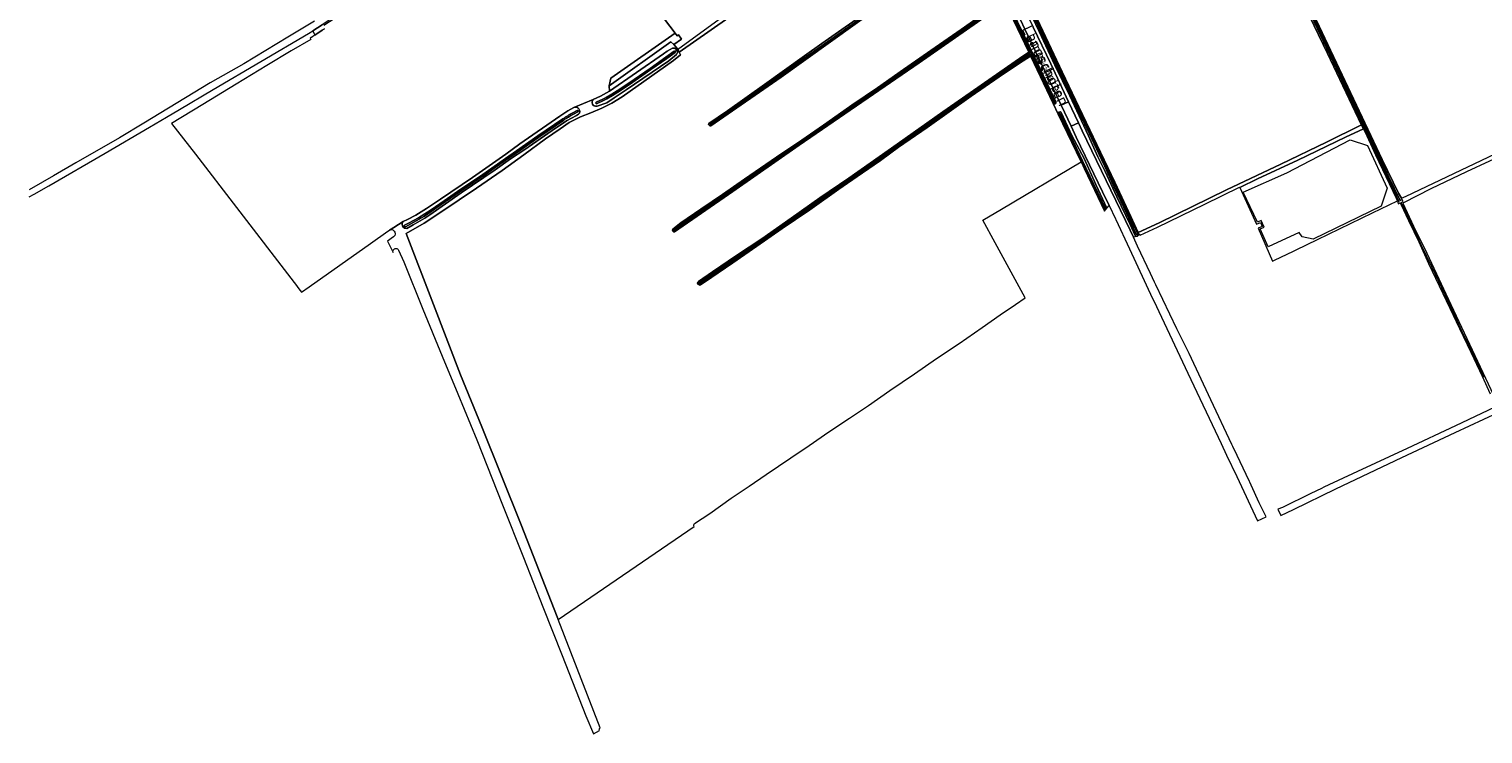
# Model space of a CAD drawing. Header units: metres. Extents: x 200031 to 204075, y 460125 to 464703.
# Tile 2 of 178: x 200040 to 200793, y 461778 to 462143. Entities that reach past the tile are written whole.
import ezdxf
from ezdxf.enums import TextEntityAlignment as Align

# ---------------------------------------------------------------- set-up
doc = ezdxf.new("R2010")
doc.units = ezdxf.units.M
doc.header["$LTSCALE"] = 2
for name, color, linetype, lineweight in [('B-WE-GR-GRAS-GV', 253, 'Continuous', 13), ('B-WE-KW-KUNSTWERK_DUIKER-G', 253, 'Continuous', 18), ('B-WE-OG-TERREIN_CULTUURSCHEIDING-GV', 253, 'Continuous', 18), ('B-WE-OG-TERREIN_ERF-GV', 253, 'Continuous', 18), ('B-WE-OG-TOPOGRAFIE-T18', 250, 'Continuous', 18), ('B-WE-OG-TOPOGRAFIE-T25_2000', 250, 'Continuous', 18), ('B-WE-OG-TOPOGRAFIE-T25_2500', 250, 'Continuous', 18), ('B-WE-OG-WATER-GV', 253, 'Continuous', 18), ('B-WE-OG-WATER_GREPPEL-GV', 253, 'Continuous', 18), ('B-WE-OG-WATER_SLOOT-GV', 253, 'Continuous', 18), ('B-WE-VH-VERHARDING_ASFALT-GV', 253, 'Continuous', 18), ('B-WE-VH-VERHARDING_HALFVERHARDING-GV', 253, 'Continuous', 18)]:
    doc.layers.add(name, color=color, linetype=linetype, lineweight=lineweight)
doc.styles.add('NLCS-ISO-M1000-T18', font='NLCS-ISO.ttf', dxfattribs={"height": 1.8})
doc.styles.add('NLCS-ISO-M2000-T25', font='NLCS-ISO.ttf', dxfattribs={"height": 5})
doc.styles.add('NLCS-ISO-M2500-T25', font='NLCS-ISO.ttf', dxfattribs={"height": 6.25})

msp = doc.modelspace()

# ---------------------------------------------------------------- linework, layer by layer
at = {"layer": 'B-WE-GR-GRAS-GV', "flags": 128}
for points in [[(200771.795, 462249.317), (200763.649, 462246.314), (200757.589, 462244.509), (200735.356, 462237.885), (200721.769, 462233.25), (200709.637, 462228.05), (200676.968, 462211.837), (200676.298, 462211.505), (200678.02, 462207.909), (200686.07, 462191.027), (200695.96, 462170.072), (200708.278, 462144.23), (200740.957, 462075.225), (200749.449, 462057.697), (200751.004, 462055.092), (200753.274, 462056.177), (200799.419, 462078.2)], [(200596.783, 462075.103), (200602.369, 462063.506), (200610.648, 462045.72), (200614.4, 462037.39), (200625.267, 462042.373), (200660.291, 462059.423), (200688.459, 462072.852), (200712.146, 462084.118), (200729.906, 462092.97), (200730.169, 462092.968), (200712.643, 462130.161), (200698.762, 462158.997), (200693.67, 462169.394), (200683.427, 462191.584), (200674.234, 462210.579), (200673.639, 462210.289), (200623.585, 462185.91), (200564.957, 462157.062), (200561.567, 462155.406), (200560.956, 462156.095)], [(200386.541, 462012.003), (200393.804, 462016.966), (200406.246, 462025.445), (200419.327, 462034.142), (200434.557, 462044.85), (200449.498, 462055.309), (200464.444, 462065.544), (200480.163, 462076.565), (200489.551, 462083.203), (200513.188, 462099.838), (200533.016, 462113.703), (200554.755, 462128.747), (200557.712, 462130.763), (200557.545, 462131.112), (200548.064, 462150.954), (200545.264, 462156.328), (200540.339, 462166.78), (200530.041, 462188.346)], [(200529.212, 462188.54), (200526.282, 462186.816), (200511.143, 462175.882), (200480.583, 462154.451), (200429.387, 462117.806), (200392.921, 462092.698)], [(200435.555, 462172.111), (200376.646, 462130.768), (200377.291, 462129.38), (200373.582, 462126.555), (200347.11, 462107.664), (200341.669, 462104.426), (200336.494, 462101.743), (200330.732, 462099.393), (200325.366, 462097.269), (200319.632, 462094.328), (200314.847, 462091.051), (200307.323, 462085.958), (200295.999, 462077.614), (200284.907, 462069.464), (200271.543, 462060.38), (200253.559, 462048.216), (200244.486, 462042.282), (200235.122, 462036.842), (200249.246, 462000), (200263.192, 461963.627), (200274.23, 461936.726), (200294.659, 461885.822), (200313.3, 461838.182), (200313.798, 461836.896), (200384.412, 461884.98)], [(200391.934, 462093.844), (200401.543, 462100.447), (200420.76, 462114.044), (200441.485, 462128.937), (200450.582, 462135.33), (200505.045, 462173.704)], [(200177.657, 462010.616), (200179.503, 462008.219), (200180.864, 462006.452), (200184.851, 462009.181), (200216.504, 462031.641), (200225.548, 462038.1), (200226.472, 462038.651), (200228.717, 462039.934), (200233.563, 462042.992), (200235.771, 462044.123), (200240.022, 462046.387), (200245.563, 462049.756), (200252.902, 462054.659), (200269.541, 462065.915), (200286.667, 462077.907), (200293.989, 462083.359), (200314.636, 462097.617), (200318.925, 462100.405), (200321.996, 462102.177), (200332.077, 462106.282), (200335.724, 462108.083), (200340.47, 462110.573), (200340.231, 462113.415), (200341.19, 462117.365), (200374.519, 462140.633), (200361.107, 462158.212)], [(200538.453, 462151.447), (200536.807, 462150.35), (200500.956, 462125.215), (200438.779, 462082.617), (200404.383, 462058.672), (200374.221, 462037.77)], [(200410.368, 462064.942), (200427.004, 462076.342), (200440.086, 462085.189), (200451.314, 462093.066), (200466.138, 462103.282), (200479.439, 462112.41), (200492.811, 462121.823), (200509.257, 462133.282), (200522.76, 462142.51), (200537.439, 462152.843)], [(200562.115, 462148.065), (200569.341, 462132.777), (200575.003, 462120.665), (200583.628, 462102.521), (200596.783, 462075.103)], [(200192.79, 462142.952), (200191.559, 462142.16), (200187.662, 462139.542), (200186.785, 462138.953), (200186.023, 462138.491), (200185.818, 462138.366), (200185.253, 462138.022), (200185.608, 462137.386), (200175.489, 462131.447), (200162.934, 462123.985), (200146.983, 462114.289), (200129.724, 462103.746), (200113.396, 462093.926), (200125.81, 462077.927), (200147.109, 462050.278), (200177.076, 462011.37), (200177.657, 462010.616)], [(200335.566, 461780.661), (200313.798, 461836.896), (200313.3, 461838.182), (200294.659, 461885.822), (200274.23, 461936.726), (200263.192, 461963.627), (200249.246, 462000), (200235.122, 462036.842), (200244.486, 462042.282), (200253.559, 462048.216), (200271.543, 462060.38), (200284.907, 462069.464), (200295.999, 462077.614), (200307.323, 462085.958), (200314.847, 462091.051), (200319.632, 462094.328), (200325.366, 462097.269), (200330.732, 462099.393), (200336.494, 462101.743), (200341.669, 462104.426), (200347.11, 462107.664), (200373.582, 462126.555), (200377.291, 462129.38), (200376.646, 462130.768), (200376.28, 462131.555), (200375.015, 462133.403), (200373.877, 462134.856), (200372.214, 462136.15), (200340.231, 462113.415), (200340.47, 462110.573), (200368.39, 462129.977), (200370.371, 462131.405), (200371.953, 462132.279), (200373.14, 462132.893), (200374.124, 462132.852), (200374.973, 462132.353), (200375.591, 462131.561), (200375.781, 462130.706), (200375.247, 462129.627), (200371.184, 462126.345), (200349.174, 462111.324), (200342.904, 462107.14), (200339.044, 462104.611), (200334.075, 462102.878), (200333.826, 462102.779)], [(200384.589, 461886.534), (200392.54, 461891.797), (200403.515, 461899.622), (200412.848, 461905.945), (200421.731, 461911.939), (200434.392, 461920.602), (200444.024, 461927.059), (200454.123, 461934.015), (200464.903, 461941.183), (200474.683, 461947.802), (200485.734, 461955.429), (200498.488, 461964.135), (200510.01, 461972.013), (200521.691, 461979.819), (200533.659, 461988.107), (200543.021, 461994.692), (200550.866, 462000), (200555.972, 462003.454), (200540.327, 462032.073), (200533.966, 462043.709), (200543.665, 462049.466), (200584.87, 462073.923), (200573.034, 462098.693), (200570.357, 462104.297), (200558.769, 462128.548), (200558.639, 462128.821), (200554.804, 462126.313), (200542.46, 462117.972), (200527.859, 462108.05), (200505.102, 462091.818), (200490.198, 462081.618), (200480.923, 462074.681)], [(200332.077, 462106.282), (200321.996, 462102.177)], [(200324.479, 462098.644), (200323.271, 462098.041), (200318.162, 462095.292), (200310.803, 462090.164), (200300.605, 462083.124), (200296.592, 462080.292), (200289.123, 462075.478), (200281.205, 462069.924), (200263.529, 462057.847), (200247.378, 462046.561), (200244.753, 462044.73), (200238.72, 462041.369), (200235.438, 462039.433), (200234.29, 462039.573), (200233.377, 462040.335), (200232.96, 462041.454), (200232.965, 462042.111), (200233.563, 462042.992), (200228.717, 462039.934), (200226.472, 462038.651), (200227.163, 462038.842), (200227.72, 462038.838), (200228.244, 462038.669), (200228.831, 462038.107), (200229.155, 462037.579), (200229.412, 462036.986), (200229.441, 462036.428), (200229.272, 462035.806), (200228.478, 462035.057)], [(200480.923, 462074.681), (200468.897, 462066.457), (200459.27, 462059.765), (200444.237, 462049.146), (200429.949, 462039.359), (200416.827, 462030.274), (200404.337, 462021.729), (200389.668, 462011.586), (200387.667, 462010.279)], [(200800.659, 462076.225), (200798.504, 462075.163), (200796.468, 462074.311), (200784.627, 462068.735), (200766.149, 462059.978), (200752, 462052.767), (200751.611, 462052.569), (200757.104, 462040.605), (200764.048, 462026.654), (200772.623, 462008.089), (200776.454, 462000), (200798.66, 461953.12), (200799.18, 461952.023)], [(200373.356, 462039.097), (200377.489, 462042.309), (200387.808, 462049.456), (200399.033, 462057.027), (200410.368, 462064.942)], [(200228.478, 462035.057), (200225.375, 462032.916), (200228.377, 462026.963)], [(200231.144, 462028.167), (200233.873, 462022.217), (200243.724, 461997.581), (200253.707, 461973.271), (200261.782, 461953.753), (200271.629, 461929.896), (200284.986, 461896.212), (200295.84, 461868.935), (200305.851, 461843.398), (200315.88, 461818.179), (200328.166, 461786.847), (200332.09, 461777.526), (200335.271, 461779.304)]]:
    msp.add_lwpolyline(points, dxfattribs=at)
for points in [[(200340.231, 462113.415), (200372.214, 462136.15), (200373.877, 462134.856), (200377.731, 462137.585), (200376.158, 462139.806), (200375.573, 462139.251), (200374.519, 462140.633), (200341.19, 462117.365)], [(200667.102, 462060.722), (200675.768, 462041.689), (200677.881, 462042.6), (200678.786, 462040.5), (200676.704, 462039.602), (200684.087, 462022.475), (200689.373, 462025.022), (200690.672, 462025.648), (200707.479, 462033.744), (200735.847, 462047.532), (200748.893, 462053.73), (200748.305, 462054.958), (200737.561, 462077.385), (200732.357, 462089.206), (200731.283, 462091.052), (200721.947, 462086.765), (200697.237, 462074.818), (200676.254, 462065.204)], [(200705.242, 462033.902), (200699.464, 462035.149), (200697.827, 462037.396), (200681.781, 462029.911), (200677.743, 462039.219), (200679.707, 462040.072), (200678.217, 462043.506), (200676.253, 462042.654), (200668.862, 462058.301), (200691.425, 462068.34), (200724.388, 462085.365), (200733.264, 462082.39), (200743.557, 462060.388), (200740.4, 462051.093)]]:
    msp.add_lwpolyline(points, close=True, dxfattribs=at)
at = {"layer": 'B-WE-GR-GRAS-GV'}
for points in [[(200321.996, 462102.177, -0.7878625), (200324.479, 462098.644)], [(200333.826, 462102.779, -0.7727012), (200332.077, 462106.282)], [(200392.921, 462092.698, -0.6635799), (200391.934, 462093.844)], [(200374.221, 462037.77, -0.8840813), (200373.356, 462039.097)], [(200228.377, 462026.963, -0.2241212), (200228.409, 462028.248)], [(200228.409, 462028.248, -0.6373316), (200231.144, 462028.167)], [(200387.667, 462010.279, -0.9339961), (200386.541, 462012.003)], [(200384.412, 461884.98, -0.4241351), (200384.589, 461886.534)], [(200335.271, 461779.304, -0.3195264), (200335.566, 461780.661)]]:
    msp.add_lwpolyline(points, format="xyb", dxfattribs=at)
at = {"layer": 'B-WE-KW-KUNSTWERK_DUIKER-G', "flags": 128}
msp.add_lwpolyline([(200374.42, 462131.29), (200404.242, 462152.857), (200434.064, 462174.424)], dxfattribs=at)
at = {"layer": 'B-WE-OG-TERREIN_CULTUURSCHEIDING-GV', "flags": 128}
for points in [[(200192.435, 462144.832), (200198.325, 462148.651), (200219.931, 462162.169), (200232.406, 462170.241), (200248.106, 462180.474), (200262.103, 462189.441), (200260.994, 462191.073), (200191.472, 462144.902), (200186.699, 462141.954), (200187.662, 462139.542), (200191.559, 462142.16), (200192.79, 462142.952)], [(200560.414, 462156.707), (200558.854, 462158.468), (200557.882, 462157.352), (200556.652, 462155.393), (200556.208, 462153.165), (200556.584, 462150.93), (200560.071, 462143.715), (200569.209, 462124.737), (200578.432, 462105.107), (200583.535, 462094.246), (200585.507, 462090.048), (200610.27, 462038.521), (200611.969, 462034.919), (200613.282, 462035.537)], [(200574.478, 462099.589), (200580.142, 462087.617), (200586.539, 462075.688), (200592.456, 462062.179), (200598.242, 462050.006), (200599.362, 462051.344), (200596.02, 462058.392), (200589.272, 462072.394), (200582.363, 462086.758), (200579.686, 462092.428), (200574.558, 462103.278), (200566.804, 462119.538), (200555.731, 462142.732), (200551.281, 462152.373), (200549.497, 462151.602), (200556.767, 462136.595), (200567.336, 462114.579), (200571.847, 462105.06)], [(200612.852, 462035.883), (200610.241, 462041.475), (200603.399, 462055.87), (200597.345, 462068.913), (200593.577, 462076.571), (200588.724, 462087.505), (200579.066, 462108.127), (200571.302, 462124.139), (200563.228, 462141.46), (200559.67, 462148.812)], [(200570.357, 462104.297), (200573.034, 462098.693)]]:
    msp.add_lwpolyline(points, dxfattribs=at)
at = {"layer": 'B-WE-OG-TERREIN_CULTUURSCHEIDING-GV'}
for points in [[(200571.847, 462105.06, -0.7587714), (200570.357, 462104.297)], [(200573.034, 462098.693, -0.760983), (200574.478, 462099.589)], [(200613.282, 462035.537, -0.1318531), (200612.852, 462035.883)]]:
    msp.add_lwpolyline(points, format="xyb", dxfattribs=at)
at = {"layer": 'B-WE-OG-TERREIN_ERF-GV', "flags": 128}
msp.add_lwpolyline([(200361.107, 462158.212), (200374.519, 462140.633), (200375.573, 462139.251), (200376.158, 462139.806), (200377.731, 462137.585), (200373.877, 462134.856), (200375.015, 462133.403), (200376.28, 462131.555), (200376.646, 462130.768), (200435.555, 462172.111)], dxfattribs=at)
at = {"layer": 'B-WE-OG-WATER-GV', "flags": 128}
for points in [[(200571.099, 462105.062), (200548.971, 462151.374), (200548.376, 462151.098), (200553.81, 462139.857), (200558.243, 462130.648)], [(200373.955, 462131.253), (200369.654, 462128.189), (200361.509, 462122.397), (200350.438, 462114.698), (200344.388, 462110.758), (200341.676, 462109.065), (200338.691, 462107.282), (200337.088, 462106.424), (200333.484, 462104.841)], [(200333.801, 462104.118), (200337.434, 462105.713), (200339.08, 462106.595), (200342.087, 462108.391), (200344.812, 462110.092), (200350.879, 462114.043), (200361.963, 462121.751), (200370.112, 462127.545), (200374.413, 462130.61)], [(200558.12, 462130.129), (200558.041, 462130.073), (200558.259, 462129.616), (200558.326, 462129.662)], [(200558.805, 462129.48), (200563.921, 462118.85), (200570.609, 462104.84)], [(200573.562, 462098.625), (200575.911, 462093.71), (200584.675, 462075.494), (200589.781, 462064.476), (200594.552, 462054.518), (200597.221, 462048.787), (200597.673, 462049.326), (200587.42, 462070.904), (200574.031, 462098.926)]]:
    msp.add_lwpolyline(points, dxfattribs=at)
at = {"layer": 'B-WE-OG-WATER-GV'}
for points in [[(200374.413, 462130.61, 0.878073), (200373.955, 462131.253)], [(200558.243, 462130.648, -0.2313782), (200558.12, 462130.129)], [(200558.326, 462129.662, -0.2428129), (200558.805, 462129.48)], [(200333.484, 462104.841, 0.7399229), (200333.801, 462104.118)], [(200570.609, 462104.84, 0.7957478), (200571.099, 462105.062)], [(200574.031, 462098.926, 0.8236616), (200573.562, 462098.625)]]:
    msp.add_lwpolyline(points, format="xyb", dxfattribs=at)
at = {"layer": 'B-WE-OG-WATER_GREPPEL-GV', "flags": 128}
for points in [[(200667.102, 462060.722), (200676.254, 462065.204), (200697.237, 462074.818), (200721.947, 462086.765), (200731.283, 462091.052), (200730.169, 462092.968), (200729.906, 462092.97), (200712.146, 462084.118), (200688.459, 462072.852), (200660.291, 462059.423), (200625.267, 462042.373), (200614.4, 462037.39), (200614.769, 462036.57)], [(200614.731, 462036.221), (200615.259, 462036.464), (200615.5, 462035.941), (200624.528, 462040.212), (200649.041, 462052.095), (200667.03, 462060.879), (200667.102, 462060.722)]]:
    msp.add_lwpolyline(points, dxfattribs=at)
at = {"layer": 'B-WE-OG-WATER_GREPPEL-GV'}
msp.add_lwpolyline([(200614.769, 462036.57, -0.0820873), (200614.731, 462036.221)], format="xyb", dxfattribs=at)
at = {"layer": 'B-WE-OG-WATER_SLOOT-GV', "flags": 128}
msp.add_lwpolyline([(200751.265, 462054.483), (200751.004, 462055.092), (200749.449, 462057.697), (200740.957, 462075.225), (200708.278, 462144.23), (200695.96, 462170.072), (200686.07, 462191.027), (200678.02, 462207.909), (200676.298, 462211.505), (200675.82, 462211.29), (200676.359, 462209.9), (200682.563, 462196.822), (200691.734, 462177.573), (200703.779, 462152.338), (200710.686, 462137.715), (200724.192, 462108.906), (200733.086, 462090.081), (200740.159, 462075.151), (200744.287, 462066.329), (200750.224, 462054.01)], close=True, dxfattribs=at)
for points in [[(200527.683, 462188.705), (200528.947, 462189.554), (200528.68, 462190.577), (200506.592, 462174.794), (200505.045, 462173.704), (200450.582, 462135.33), (200441.485, 462128.937), (200420.76, 462114.044), (200401.543, 462100.447), (200391.934, 462093.844)], [(200529.116, 462188.907), (200528.947, 462189.554), (200527.683, 462188.705), (200516.024, 462180.546), (200499.734, 462168.963), (200481.42, 462155.825), (200464.495, 462143.951), (200448.81, 462132.901), (200434.593, 462122.96), (200416.771, 462110.439), (200398.683, 462097.873), (200392.681, 462093.718)], [(200392.681, 462093.718), (200398.683, 462097.873), (200416.771, 462110.439), (200434.593, 462122.96), (200448.81, 462132.901), (200464.495, 462143.951), (200481.42, 462155.825), (200499.734, 462168.963), (200516.024, 462180.546), (200527.683, 462188.705)], [(200392.921, 462092.698), (200429.387, 462117.806), (200480.583, 462154.451), (200511.143, 462175.882), (200526.282, 462186.816), (200529.212, 462188.54), (200529.116, 462188.907), (200528.046, 462188.252), (200516.341, 462180.097), (200500.054, 462168.515), (200481.739, 462155.376), (200464.812, 462143.501), (200449.126, 462132.451), (200434.909, 462122.51), (200417.086, 462109.988), (200398.997, 462097.421), (200392.994, 462093.266)], [(200392.994, 462093.266), (200398.997, 462097.421), (200417.086, 462109.988), (200434.909, 462122.51), (200449.126, 462132.451), (200464.812, 462143.501), (200481.739, 462155.376), (200500.054, 462168.515), (200516.341, 462180.097), (200528.046, 462188.252), (200529.116, 462188.907)], [(200698.762, 462158.997), (200712.643, 462130.161), (200730.169, 462092.968), (200731.283, 462091.052), (200732.357, 462089.206), (200737.561, 462077.385), (200748.305, 462054.958), (200748.893, 462053.73), (200749.048, 462053.144), (200749.514, 462053.373), (200746.161, 462060.869), (200739.579, 462074.942), (200733.166, 462088.497), (200727.147, 462101.26), (200718.61, 462119.242), (200710.77, 462135.957), (200703.956, 462150.088)], [(200537.439, 462152.843), (200522.76, 462142.51), (200509.257, 462133.282), (200492.811, 462121.823), (200479.439, 462112.41), (200466.138, 462103.282), (200451.314, 462093.066), (200440.086, 462085.189), (200427.004, 462076.342), (200410.368, 462064.942), (200399.033, 462057.027), (200387.808, 462049.456), (200377.489, 462042.309), (200373.356, 462039.097)], [(200373.691, 462038.885), (200377.831, 462041.912), (200386.864, 462048.119), (200395.253, 462053.907), (200404.884, 462060.531), (200415.982, 462068.066), (200427.116, 462075.676), (200434.137, 462080.421), (200445.802, 462088.547), (200454.66, 462094.608), (200462.044, 462099.777), (200472.491, 462106.996), (200484.012, 462114.951), (200496.135, 462123.382), (200507.786, 462131.342), (200518.913, 462139.152), (200529.085, 462146.388), (200537.388, 462152.238)], [(200537.388, 462152.238), (200529.085, 462146.388), (200518.913, 462139.152), (200507.786, 462131.342), (200496.135, 462123.382), (200484.012, 462114.951), (200472.491, 462106.996), (200462.044, 462099.777), (200454.66, 462094.608), (200445.802, 462088.547), (200434.137, 462080.421), (200427.116, 462075.676), (200415.982, 462068.066), (200404.884, 462060.531), (200395.253, 462053.907), (200386.864, 462048.119), (200377.831, 462041.912), (200373.691, 462038.885)], [(200373.991, 462038.318), (200375.838, 462039.622), (200381.024, 462043.362), (200387.008, 462047.454), (200394.542, 462052.64), (200401.842, 462057.61), (200411.121, 462063.998), (200419.865, 462069.955), (200427.758, 462075.489), (200434.428, 462079.997), (200446.094, 462088.123), (200454.953, 462094.184), (200462.338, 462099.355), (200472.783, 462106.572), (200484.305, 462114.528), (200496.428, 462122.958), (200508.079, 462130.919), (200519.21, 462138.732), (200529.382, 462145.968), (200537.684, 462151.818)], [(200374.221, 462037.77), (200404.383, 462058.672), (200438.779, 462082.617), (200500.956, 462125.215), (200536.807, 462150.35), (200538.453, 462151.447)], [(200537.684, 462151.818), (200529.382, 462145.968), (200519.21, 462138.732), (200508.079, 462130.919), (200496.428, 462122.958), (200484.305, 462114.528), (200472.783, 462106.572), (200462.338, 462099.355), (200454.953, 462094.184), (200446.094, 462088.123), (200434.428, 462079.997), (200427.758, 462075.489)], [(200558.243, 462130.648), (200553.81, 462139.857), (200548.376, 462151.098), (200548.064, 462150.954), (200557.545, 462131.112), (200557.712, 462130.763), (200558.041, 462130.073)], [(200571.847, 462105.06), (200567.336, 462114.579), (200556.767, 462136.595), (200549.497, 462151.602), (200548.971, 462151.374), (200571.099, 462105.062)], [(200559.67, 462148.812), (200563.228, 462141.46), (200571.302, 462124.139), (200579.066, 462108.127), (200588.724, 462087.505), (200593.577, 462076.571), (200597.345, 462068.913), (200603.399, 462055.87), (200610.241, 462041.475), (200612.852, 462035.883)], [(200613.525, 462036.294), (200612.725, 462037.818), (200608.752, 462046.62), (200602.09, 462060.811), (200597.097, 462071.511), (200595.403, 462075.187), (200589.168, 462088.513), (200582.002, 462103.44), (200574.899, 462118.196), (200569.106, 462130.583), (200562.393, 462144.75), (200560.102, 462149.593)], [(200560.102, 462149.593), (200562.393, 462144.75), (200569.106, 462130.583), (200574.899, 462118.196), (200582.002, 462103.44), (200589.168, 462088.513), (200595.403, 462075.187), (200597.097, 462071.511), (200602.09, 462060.811), (200608.752, 462046.62), (200612.725, 462037.818), (200613.525, 462036.294)], [(200560.705, 462149.869), (200562.993, 462145.033), (200569.706, 462130.866), (200575.498, 462118.48), (200582.6, 462103.727), (200587.842, 462092.881), (200592.206, 462083.653), (200595.791, 462076.039), (200598.017, 462071.237), (200613.221, 462038.698)], [(200614.234, 462036.645), (200613.221, 462038.698), (200598.017, 462071.237), (200595.791, 462076.039), (200592.206, 462083.653), (200587.842, 462092.881), (200582.6, 462103.727), (200575.498, 462118.48), (200569.706, 462130.866), (200562.993, 462145.033), (200560.705, 462149.869)], [(200596.783, 462075.103), (200583.628, 462102.521), (200575.003, 462120.665), (200569.341, 462132.777), (200562.115, 462148.065)], [(200793.764, 461962.147), (200788.652, 461973.379), (200783.309, 461984.074), (200778.274, 461995.063), (200773.485, 462005.053), (200766.887, 462019.205), (200761.085, 462031.02), (200755.611, 462042.818), (200750.806, 462052.926), (200751.728, 462053.404), (200751.265, 462054.483), (200750.224, 462054.01), (200744.287, 462066.329), (200740.159, 462075.151), (200733.086, 462090.081), (200724.192, 462108.906), (200710.686, 462137.715), (200703.779, 462152.338)], [(200703.956, 462150.088), (200710.77, 462135.957), (200718.61, 462119.242), (200727.147, 462101.26), (200733.166, 462088.497), (200739.579, 462074.942), (200746.161, 462060.869), (200749.514, 462053.373), (200749.048, 462053.144), (200749.276, 462052.289), (200750.242, 462052.741), (200750.578, 462052.124), (200754.551, 462043.541), (200759.839, 462032.457), (200765.005, 462021.333), (200770.475, 462009.76), (200775.96, 461998.191), (200780.92, 461987.625), (200786.906, 461975.428), (200792.803, 461962.916), (200796.924, 461953.84)], [(200374.973, 462132.353), (200374.124, 462132.852), (200373.14, 462132.893), (200371.953, 462132.279), (200370.371, 462131.405), (200368.39, 462129.977), (200340.47, 462110.573), (200335.724, 462108.083), (200332.077, 462106.282)], [(200333.484, 462104.841), (200337.088, 462106.424), (200338.691, 462107.282), (200341.676, 462109.065), (200344.388, 462110.758), (200350.438, 462114.698), (200361.509, 462122.397), (200369.654, 462128.189), (200373.955, 462131.253)], [(200333.826, 462102.779), (200334.075, 462102.878), (200339.044, 462104.611), (200342.904, 462107.14), (200349.174, 462111.324), (200371.184, 462126.345), (200375.247, 462129.627), (200375.781, 462130.706), (200375.591, 462131.561), (200374.973, 462132.353)], [(200386.937, 462011.396), (200389.934, 462013.396), (200398.491, 462019.268), (200408.597, 462026.181), (200418.167, 462032.798), (200424.601, 462037.192), (200432.787, 462042.885), (200441.961, 462049.122), (200451.094, 462055.559), (200459.983, 462061.811), (200470.059, 462068.591), (200480.227, 462075.746), (200488.779, 462081.682), (200504.654, 462092.869), (200518.758, 462102.822), (200534.312, 462113.684), (200551.893, 462125.774), (200558.041, 462130.073), (200557.712, 462130.763), (200554.755, 462128.747), (200533.016, 462113.703), (200513.188, 462099.838), (200489.551, 462083.203), (200480.163, 462076.565), (200464.444, 462065.544), (200449.498, 462055.309), (200434.557, 462044.85), (200419.327, 462034.142), (200406.246, 462025.445), (200393.804, 462016.966), (200386.541, 462012.003)], [(200374.413, 462130.61), (200370.112, 462127.545), (200361.963, 462121.751), (200350.879, 462114.043), (200344.812, 462110.092), (200342.087, 462108.391), (200339.08, 462106.595), (200337.434, 462105.713), (200333.801, 462104.118)], [(200558.259, 462129.616), (200558.041, 462130.073), (200551.893, 462125.774), (200534.312, 462113.684), (200518.758, 462102.822), (200504.654, 462092.869), (200488.779, 462081.682), (200480.227, 462075.746), (200470.059, 462068.591), (200459.983, 462061.811), (200451.094, 462055.559), (200441.961, 462049.122), (200432.787, 462042.885), (200424.601, 462037.192), (200418.167, 462032.798), (200408.597, 462026.181), (200398.491, 462019.268), (200389.934, 462013.396), (200386.937, 462011.396)], [(200480.923, 462074.681), (200490.198, 462081.618), (200505.102, 462091.818), (200527.859, 462108.05), (200542.46, 462117.972), (200554.804, 462126.313), (200558.639, 462128.821), (200558.259, 462129.616), (200552.179, 462125.363), (200534.597, 462113.272), (200519.045, 462102.413), (200504.943, 462092.46), (200489.066, 462081.272), (200480.075, 462074.963), (200469.424, 462067.436), (200458.813, 462060.198), (200449.881, 462053.949), (200440.254, 462047.127), (200431.051, 462040.993), (200422.186, 462034.704), (200412.795, 462028.438), (200405.039, 462023.101), (200398.344, 462018.459), (200391.596, 462013.849), (200387.254, 462010.91)], [(200387.254, 462010.91), (200391.596, 462013.849), (200398.344, 462018.459), (200405.039, 462023.101), (200412.795, 462028.438), (200422.186, 462034.704), (200431.051, 462040.993), (200440.254, 462047.127), (200449.881, 462053.949), (200458.813, 462060.198), (200469.424, 462067.436), (200480.075, 462074.963), (200489.066, 462081.272), (200504.943, 462092.46), (200519.045, 462102.413), (200534.597, 462113.272), (200552.179, 462125.363), (200558.259, 462129.616)], [(200558.041, 462130.073), (200558.12, 462130.129)], [(200558.326, 462129.662), (200558.259, 462129.616), (200558.639, 462128.821), (200558.769, 462128.548), (200570.357, 462104.297)], [(200570.609, 462104.84), (200563.921, 462118.85), (200558.805, 462129.48)], [(200321.996, 462102.177), (200318.925, 462100.405), (200314.636, 462097.617), (200293.989, 462083.359), (200286.667, 462077.907), (200269.541, 462065.915), (200252.902, 462054.659), (200245.563, 462049.756), (200240.022, 462046.387), (200235.771, 462044.123), (200233.563, 462042.992), (200232.965, 462042.111), (200232.96, 462041.454), (200233.377, 462040.335), (200234.29, 462039.573), (200235.438, 462039.433), (200238.72, 462041.369), (200244.753, 462044.73), (200247.378, 462046.561), (200263.529, 462057.847), (200281.205, 462069.924), (200289.123, 462075.478), (200296.592, 462080.292), (200300.605, 462083.124), (200310.803, 462090.164), (200318.162, 462095.292), (200323.271, 462098.041), (200324.479, 462098.644)], [(200321.392, 462099.401), (200323.723, 462100.57)], [(200323.723, 462100.57), (200321.392, 462099.401)], [(200234.199, 462041.189), (200236.665, 462042.425), (200241.398, 462044.974), (200244.737, 462047.036), (200248.062, 462049.155), (200254.826, 462053.747), (200263.397, 462059.822), (200274.753, 462067.427), (200288.367, 462076.981), (200292.237, 462079.734), (200303.365, 462087.411), (200316.302, 462096.275)], [(200316.302, 462096.275), (200303.365, 462087.411), (200292.237, 462079.734), (200288.367, 462076.981), (200274.753, 462067.427), (200263.397, 462059.822), (200254.826, 462053.747), (200248.062, 462049.155), (200244.737, 462047.036), (200241.398, 462044.974), (200236.665, 462042.425), (200234.199, 462041.189)], [(200316.747, 462095.605), (200303.82, 462086.748), (200292.694, 462079.073), (200288.34, 462076.011), (200276.482, 462067.722), (200262.777, 462058.469), (200251.049, 462050.372), (200248.018, 462048.298), (200244.539, 462045.882), (200243.01, 462044.917), (200234.644, 462040.22)], [(200234.644, 462040.22), (200243.01, 462044.917), (200244.539, 462045.882), (200248.018, 462048.298), (200251.049, 462050.372), (200262.777, 462058.469), (200276.482, 462067.722), (200288.34, 462076.011), (200292.694, 462079.073), (200303.82, 462086.748), (200316.747, 462095.605)], [(200324.083, 462099.851), (200321.776, 462098.694)], [(200321.776, 462098.694), (200324.083, 462099.851)], [(200573.034, 462098.693), (200584.87, 462073.923), (200586.518, 462070.473), (200596.966, 462048.483), (200597.221, 462048.787), (200594.552, 462054.518), (200589.781, 462064.476), (200584.675, 462075.494), (200575.911, 462093.71), (200573.562, 462098.625)], [(200574.031, 462098.926), (200587.42, 462070.904), (200597.673, 462049.326), (200598.242, 462050.006), (200592.456, 462062.179), (200586.539, 462075.688), (200580.142, 462087.617), (200574.478, 462099.589)], [(200427.758, 462075.489), (200419.865, 462069.955), (200411.121, 462063.998), (200401.842, 462057.61), (200394.542, 462052.64), (200387.008, 462047.454), (200381.024, 462043.362), (200375.838, 462039.622), (200373.991, 462038.318)], [(200387.667, 462010.279), (200389.668, 462011.586), (200404.337, 462021.729), (200416.827, 462030.274), (200429.949, 462039.359), (200444.237, 462049.146), (200459.27, 462059.765), (200468.897, 462066.457), (200480.923, 462074.681)], [(200614.769, 462036.57), (200614.4, 462037.39), (200610.648, 462045.72), (200602.369, 462063.506), (200596.783, 462075.103)], [(200613.221, 462038.698), (200614.234, 462036.645)]]:
    msp.add_lwpolyline(points, dxfattribs=at)
at = {"layer": 'B-WE-OG-WATER_SLOOT-GV'}
for points in [[(200373.955, 462131.253, -0.878073), (200374.413, 462130.61)], [(200558.12, 462130.129, 0.2313782), (200558.243, 462130.648)], [(200558.805, 462129.48, 0.2428129), (200558.326, 462129.662)], [(200324.479, 462098.644, 0.7878625), (200321.996, 462102.177)], [(200323.723, 462100.57, -0.7058038), (200324.083, 462099.851)], [(200324.083, 462099.851, 0.7058038), (200323.723, 462100.57)], [(200332.077, 462106.282, 0.7727012), (200333.826, 462102.779)], [(200333.801, 462104.118, -0.7399229), (200333.484, 462104.841)], [(200570.357, 462104.297, 0.7587714), (200571.847, 462105.06)], [(200571.099, 462105.062, -0.7957478), (200570.609, 462104.84)], [(200316.302, 462096.275, -0.0200481), (200321.392, 462099.401)], [(200321.392, 462099.401, 0.0200481), (200316.302, 462096.275)], [(200321.776, 462098.694, 0.0201688), (200316.747, 462095.605)], [(200316.747, 462095.605, -0.0201688), (200321.776, 462098.694)], [(200391.934, 462093.844, 0.6635799), (200392.921, 462092.698)], [(200392.994, 462093.266, -0.7471605), (200392.681, 462093.718)], [(200392.681, 462093.718, 0.7471605), (200392.994, 462093.266)], [(200574.478, 462099.589, 0.760983), (200573.034, 462098.693)], [(200573.562, 462098.625, -0.8236616), (200574.031, 462098.926)], [(200234.644, 462040.22, -0.8179103), (200234.199, 462041.189)], [(200234.199, 462041.189, 0.8179103), (200234.644, 462040.22)], [(200373.356, 462039.097, 0.8840813), (200374.221, 462037.77)], [(200373.991, 462038.318, -0.8781282), (200373.691, 462038.885)], [(200373.691, 462038.885, 0.8781282), (200373.991, 462038.318)], [(200612.852, 462035.883, 0.1318531), (200613.282, 462035.537)], [(200613.282, 462035.537, 0.454744), (200614.731, 462036.221)], [(200614.234, 462036.645, -0.7964875), (200613.525, 462036.294)], [(200613.525, 462036.294, 0.7964875), (200614.234, 462036.645)], [(200614.731, 462036.221, 0.0820873), (200614.769, 462036.57)], [(200386.541, 462012.003, 0.9339961), (200387.667, 462010.279)], [(200387.254, 462010.91, -0.8953117), (200386.937, 462011.396)], [(200386.937, 462011.396, 0.8953117), (200387.254, 462010.91)]]:
    msp.add_lwpolyline(points, format="xyb", dxfattribs=at)
at = {"layer": 'B-WE-VH-VERHARDING_ASFALT-GV', "flags": 128}
for points in [[(200187.489, 462146.939), (200178.879, 462141.711), (200173.671, 462138.549), (200150.981, 462124.78), (200133.57, 462114.883), (200099.174, 462093.941), (200086.498, 462086.448), (200063.817, 462073.525), (200052.281, 462066.784), (200046.542, 462063.43), (200039.636, 462059.395)], [(200551.281, 462152.373), (200555.731, 462142.732), (200566.804, 462119.538), (200574.558, 462103.278), (200578.432, 462105.107), (200569.209, 462124.737), (200560.071, 462143.715)], [(200039.636, 462055.767), (200042.353, 462057.314), (200049.868, 462061.594), (200079.051, 462078.479), (200102.078, 462092.023), (200110.812, 462097.16), (200117.609, 462101.157), (200134.972, 462111.447), (200184.386, 462140.525), (200186.699, 462141.954), (200191.472, 462144.902)]]:
    msp.add_lwpolyline(points, dxfattribs=at)
for points in [[(200579.686, 462092.428), (200583.535, 462094.246), (200578.432, 462105.107), (200574.558, 462103.278)], [(200663.467, 461926.395), (200662.943, 461927.48), (200652.158, 461950.573), (200640.924, 461974.733), (200634.48, 461987.522), (200623.568, 462010.321), (200622.92, 462011.696), (200620.818, 462016.154), (200614.165, 462030.261), (200611.969, 462034.919), (200610.27, 462038.521), (200585.507, 462090.048), (200583.535, 462094.246), (200579.686, 462092.428), (200582.363, 462086.758), (200589.272, 462072.394), (200596.02, 462058.392), (200599.362, 462051.344), (200602.639, 462044.433), (200602.831, 462044.028), (200609.899, 462028.973), (200621.903, 462003.179), (200622.676, 462001.544), (200625.093, 461996.431), (200640.205, 461964.47), (200657.43, 461928.097), (200660.29, 461922.057), (200665.556, 461910.938), (200676.349, 461887.947), (200680.816, 461890.098), (200677.226, 461897.352), (200673.04, 461906.373), (200672.976, 461906.51), (200672.327, 461907.91), (200672.147, 461908.298), (200670.44, 461911.974), (200665.694, 461921.791)]]:
    msp.add_lwpolyline(points, close=True, dxfattribs=at)
at = {"layer": 'B-WE-VH-VERHARDING_HALFVERHARDING-GV', "flags": 128}
msp.add_lwpolyline([(200802.584, 461948.365), (200778.93, 461937.235), (200753.924, 461925.491), (200728.164, 461913.457), (200710.768, 461905.402), (200709.432, 461904.783), (200704.009, 461902.13), (200689.229, 461894.901), (200686.789, 461894.021), (200688.431, 461890.702), (200694.967, 461893.811), (200716.833, 461904.524), (200751.189, 461920.747), (200778.798, 461933.802), (200801.076, 461944.109)], dxfattribs=at)

# ---------------------------------------------------------------- texts
at = {"layer": 'B-WE-OG-TOPOGRAFIE-T18', "style": 'NLCS-ISO-M1000-T18'}
msp.add_text('Langschoten', height=1.8, rotation=295.8, dxfattribs=at).set_placement((200565.824, 462123.525), align=Align.MIDDLE)
at = {"layer": 'B-WE-OG-TOPOGRAFIE-T25_2000', "style": 'NLCS-ISO-M2000-T25'}
msp.add_text('Langschoten', height=5, rotation=295.8, dxfattribs=at).set_placement((200565.824, 462123.525), align=Align.MIDDLE)
at = {"layer": 'B-WE-OG-TOPOGRAFIE-T25_2500', "style": 'NLCS-ISO-M2500-T25'}
msp.add_text('Langschoten', height=6.25, rotation=295.8, dxfattribs=at).set_placement((200565.824, 462123.525), align=Align.MIDDLE)

doc.saveas('drawing.dxf')
